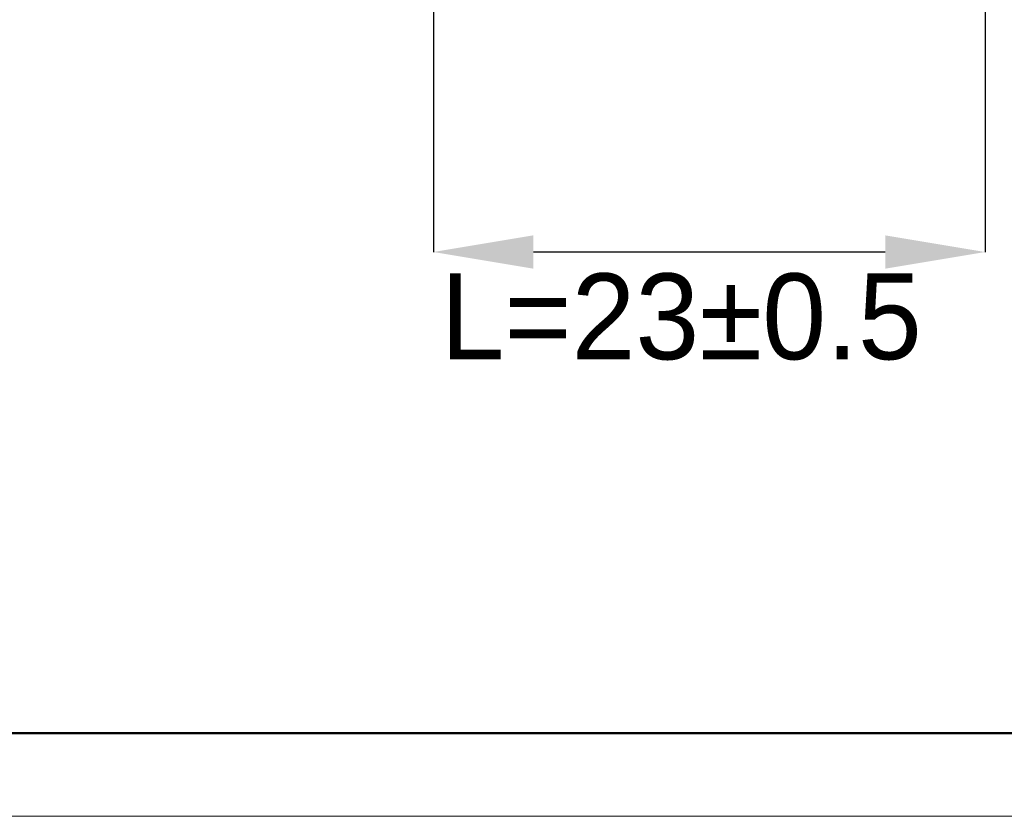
# Model space of a CAD drawing. Header units: millimetres. Extents: x 2470 to 2741, y 1563 to 1755.
# Tile 1 of 14: x 2528 to 2568, y 1563 to 1595. Entities that reach past the tile are written whole.
import ezdxf

# ---------------------------------------------------------------- set-up
doc = ezdxf.new("R2010")
doc.units = ezdxf.units.MM
doc.layers.add('2细线层', color=3, linetype='Continuous')
doc.layers.add('粗实线层', color=7, linetype='Continuous', lineweight=50)
doc.layers.add('细实线层', color=3, linetype='Continuous', lineweight=18)
doc.styles.add('SLDTEXTSTYLE1', font='txt')
doc.dimstyles.new('SLDDIMSTYLE0', dxfattribs={"dimtxt": 3.5, "dimasz": 4.08, "dimexe": 0, "dimexo": 0.0625, "dimgap": 0.875, "dimtad": 2, "dimdec": 0, "dimrnd": 1e-09, "dimzin": 4, "dimdsep": 46, "dimtxsty": 'SLDTEXTSTYLE1', "dimsah": 1, "dimcen": 0.09, "dimadec": 0, "dimazin": 1, "dimtfac": 1, "dimtmove": 0, "dimatfit": 0, "dimfxl": 1, "dimfrac": 2, "dimtolj": 1, "dimtzin": 12, "dimarcsym": 0})

# ---------------------------------------------------------------- blocks, each defined once
blk = doc.blocks.new('*D16')
at = {"layer": '2细线层', "color": 0, "lineweight": -2, "transparency": 16777216}
for p, q in [((2567.247, 1615.78), (2567.247, 1586.006)), ((2544.747, 1606.03), (2544.747, 1586.006)), ((2563.167, 1586.006), (2548.827, 1586.006))]:
    blk.add_line(p, q, dxfattribs=at)
at = {"layer": '2细线层', "color": 0, "transparency": 16777216}
for points in [[(2548.827, 1586.686), (2548.827, 1585.326), (2544.747, 1586.006)], [(2563.167, 1586.686), (2563.167, 1585.326), (2567.247, 1586.006)]]:
    blk.add_solid(points, dxfattribs=at)
at = {"layer": 'Defpoints', "color": 0, "transparency": 16777216}
for p in [(2567.247, 1615.842), (2544.747, 1606.092), (2544.747, 1586.006)]:
    blk.add_point(p, dxfattribs=at)
at = {"layer": '2细线层', "color": 0, "transparency": 16777216, "insert": (2554.853, 1585.131), "char_height": 3.5, "attachment_point": 2, "style": 'SLDTEXTSTYLE1'}
blk.add_mtext('\\A1;L=23%%p0.5', dxfattribs=at)

msp = doc.modelspace()

# ---------------------------------------------------------------- linework, layer by layer
at = {"layer": '粗实线层'}
msp.add_lwpolyline([(2486.217, 1750.32), (2736.75, 1750.32), (2736.75, 1566.386), (2486.217, 1566.386)], close=True, dxfattribs=at)
at = {"layer": '细实线层'}
msp.add_lwpolyline([(2469.928, 1754.889), (2741.318, 1754.889), (2741.318, 1562.996), (2469.928, 1562.996)], close=True, dxfattribs=at)

# ---------------------------------------------------------------- dimensions: what is measured, and where the dimension line sits
at = {"layer": '2细线层'}
dim = msp.add_linear_dim(base=(2544.746984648, 1586.006209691), p1=(2567.246984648, 1615.842247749), p2=(2544.746984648, 1606.092244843), text='L=<>%%p0.5', dimstyle='SLDDIMSTYLE0', dxfattribs=at)
dim.commit()
dim.dimension.update_dxf_attribs({"geometry": '*D16', "text_midpoint": (2554.852598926, 1586.006209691), "dimtype": 160})

doc.saveas('drawing.dxf')
